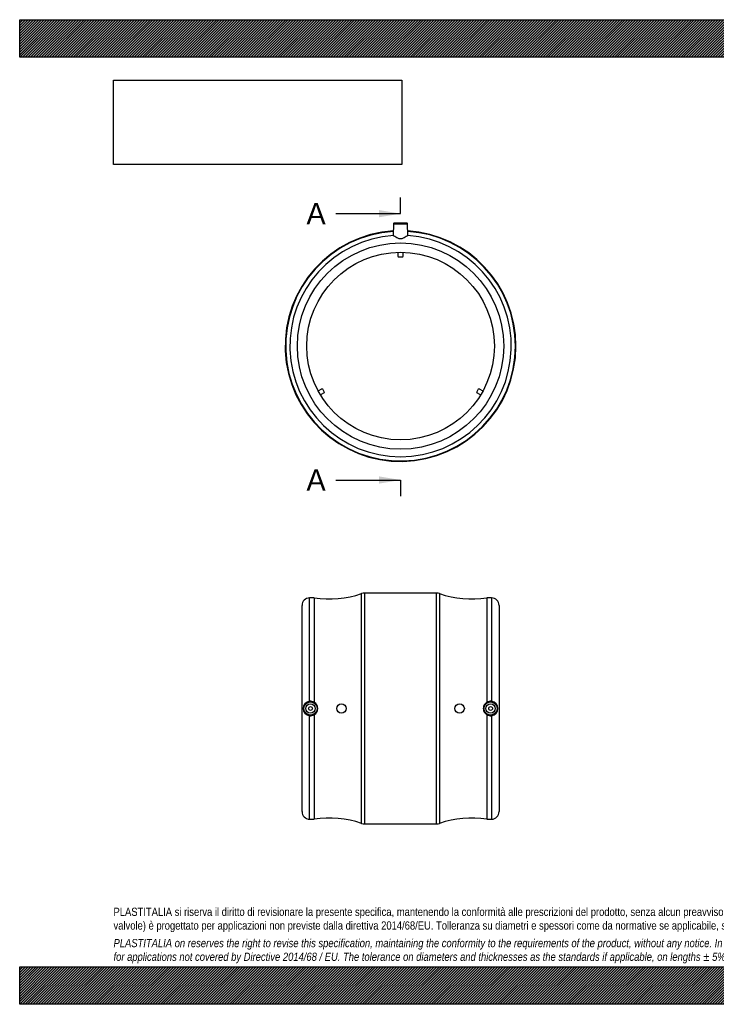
# Model space of a CAD drawing. Header units: millimetres. Extents: x 0 to 1485, y 0 to 1050.
import ezdxf
from ezdxf.enums import TextEntityAlignment as Align
from ezdxf.lldxf.tags import DXFTag

# ---------------------------------------------------------------- set-up
doc = ezdxf.new("R2010")
doc.units = ezdxf.units.MM
doc.header["$LTSCALE"] = 5
doc.layers.add('Default', color=7, linetype='Continuous')
doc.layers.add('MP200C', color=7, linetype='Continuous')
doc.styles.add('SEACAD_Solid_Edge_ANSI', font='seans.ttf')
tags = doc.linetypes.add('CENTER2', pattern=[28.575000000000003, 19.05, -3.175, 3.175, -3.175]).pattern_tags.tags
tags[10:11] = [DXFTag(74, 4), DXFTag(75, 0), DXFTag(340, '0'), DXFTag(46, 0.0), DXFTag(50, 0.0), DXFTag(44, 0.0), DXFTag(45, 0.0)]
tags[8:9] = [DXFTag(74, 4), DXFTag(75, 0), DXFTag(340, '0'), DXFTag(46, 0.0), DXFTag(50, 0.0), DXFTag(44, 0.0), DXFTag(45, 0.0)]
tags[6:7] = [DXFTag(74, 4), DXFTag(75, 0), DXFTag(340, '0'), DXFTag(46, 0.0), DXFTag(50, 0.0), DXFTag(44, 0.0), DXFTag(45, 0.0)]
tags[4:5] = [DXFTag(74, 4), DXFTag(75, 0), DXFTag(340, '0'), DXFTag(46, 0.0), DXFTag(50, 0.0), DXFTag(44, 0.0), DXFTag(45, 0.0)]
picture_1 = doc.add_image_def('image1.jpg', size_in_pixel=(4302, 1260))
pattern_1 = [(45, (0, 0), (-1.414213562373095, 1.414213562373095), [])]

# ---------------------------------------------------------------- blocks, each defined once
blk = doc.blocks.new('SE')
at = {"layer": 'MP200C', "color": 7, "linetype": 'Continuous'}
for p, q in [((398.4263785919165, 832.4698118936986), (398.203642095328, 819.7092465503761)), ((398.4263785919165, 832.4698118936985), (413.4435290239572, 832.4698118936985)), ((412.943605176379, 832.96108569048), (398.9263024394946, 832.96108569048)), ((413.6662692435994, 819.7090332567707), (413.4435290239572, 832.4698118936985)), ((403.4349538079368, 797.4298308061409), (403.4349538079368, 801.9298308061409)), ((408.4349538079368, 801.9298308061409), (408.4349538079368, 797.4298308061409)), ((407.9349538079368, 796.9298308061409), (403.9349538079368, 796.9298308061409)), ((318.1094809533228, 654.1417766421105), (322.0065952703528, 656.3917766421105)), ((324.5065952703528, 652.0616496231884), (320.6094809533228, 649.8116496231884)), ((322.689607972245, 656.2087639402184), (324.689607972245, 652.7446623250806)), ((487.1802996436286, 652.7446623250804), (489.1802996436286, 656.2087639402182)), ((491.2604266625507, 649.8116496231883), (487.3633123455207, 652.0616496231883)), ((489.8633123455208, 656.3917766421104), (493.7604266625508, 654.1417766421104))]:
    blk.add_line(p, q, dxfattribs=at)
for radius in [110, 100]:
    blk.add_circle((405.9349538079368, 701.96108569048), radius, dxfattribs=at)
for centre, radius, start, end in [((398.9263024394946, 832.4610856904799), 0.5000000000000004, 90, 178.9999999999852), ((412.943605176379, 832.4610856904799), 0.5000000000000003, 1.000000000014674, 90), ((405.9349538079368, 701.96108569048), 123, 93.5629212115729, 359.9999999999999), ((405.9349538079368, 701.96108569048), 122.4886090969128, 93.58201207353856, 359.9999999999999), ((405.9349538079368, 701.96108569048), 118, 93.72506355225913, 86.27493644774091), ((405.9349538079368, 701.96108569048), 123, 0, 86.43707878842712), ((405.9349538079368, 701.96108569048), 122.4886090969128, 0, 86.41798792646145), ((403.9349538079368, 797.4298308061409), 0.5000000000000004, 180, 270), ((407.9349538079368, 797.4298308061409), 0.5, 270, 0), ((322.2565952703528, 655.9587639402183), 0.500000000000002, 30.00000000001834, 119.9999999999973), ((324.2565952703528, 652.4946623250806), 0.500000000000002, 299.9999999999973, 29.99999999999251), ((487.6133123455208, 652.4946623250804), 0.4999999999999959, 149.9999999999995, 240.0000000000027), ((489.6133123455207, 655.9587639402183), 0.49999999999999, 59.99999999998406, 150.0000000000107)]:
    blk.add_arc(centre, radius, start, end, dxfattribs=at)
blk.add_open_spline([(413.6012759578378, 819.7117863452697), (413.4721033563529, 819.7201963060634), (413.1550634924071, 819.5544544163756), (412.2459273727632, 818.9974673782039), (411.6554284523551, 818.6063072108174), (410.3217285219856, 817.7652799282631), (409.5624528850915, 817.2986986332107), (407.8863585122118, 816.5105952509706), (406.921697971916, 816.1865892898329), (404.9445842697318, 816.18731760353), (403.9921932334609, 816.5068506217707), (402.3054416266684, 817.2993265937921), (401.5576256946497, 817.7594416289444), (400.2162023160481, 818.6051028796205), (399.6315175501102, 818.9926949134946), (398.7149043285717, 819.5545709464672), (398.3977468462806, 819.7201925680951), (398.2686316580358, 819.71178634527)], degree=3, knots=[0, 0, 0, 0, 0.125, 0.125, 0.25, 0.25, 0.375, 0.375, 0.5, 0.5, 0.625, 0.625, 0.75, 0.75, 0.875, 0.875, 1, 1, 1, 1], dxfattribs=at)
blk = doc.blocks.new('SE2')
at = {"layer": 'MP200C', "color": 7, "linetype": 'Continuous'}
for p, q in [((308.9349538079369, 323.1137090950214), (308.9349538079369, 433.4473869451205)), ((313.9349538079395, 433.4473869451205), (308.9349538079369, 433.4473869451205)), ((313.934953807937, 433.4473869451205), (313.9349538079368, 322.0621651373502)), ((364.43410000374, 192.9587778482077), (364.43410000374, 437.9359960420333)), ((367.5910443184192, 438.4473869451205), (367.5910443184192, 192.4473869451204)), ((444.2788632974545, 438.4473869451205), (367.5910443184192, 438.4473869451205)), ((444.2788632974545, 192.4473869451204), (444.2788632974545, 438.4473869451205)), ((447.4358076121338, 437.9359960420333), (447.4358076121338, 192.9587778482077)), ((497.9349538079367, 433.4473869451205), (497.9349538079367, 322.0621651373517)), ((502.9349538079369, 433.4473869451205), (497.9349538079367, 433.4473869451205)), ((502.9349538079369, 433.4473869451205), (502.9349538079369, 323.1137090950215)), ((300.9349538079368, 205.4473869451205), (300.9349538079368, 425.4473869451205)), ((510.9349538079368, 425.4473869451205), (510.9349538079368, 205.4473869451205)), ((308.9349538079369, 197.4473869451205), (308.9349538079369, 307.7810647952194)), ((313.9349538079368, 308.8326087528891), (313.9349538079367, 197.4473869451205)), ((497.9349538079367, 308.8326087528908), (497.9349538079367, 197.4473869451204)), ((502.9349538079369, 307.7810647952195), (502.9349538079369, 197.4473869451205)), ((308.9349538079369, 197.4473869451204), (313.9349538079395, 197.4473869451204)), ((367.5910443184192, 192.4473869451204), (444.2788632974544, 192.4473869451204)), ((497.9349538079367, 197.4473869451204), (502.9349538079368, 197.4473869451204))]:
    blk.add_line(p, q, dxfattribs=at)
for centre, radius in [((309.9349538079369, 315.4473869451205), 7.508575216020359), ((309.9349538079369, 315.4473869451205), 7.008651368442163), ((309.9349538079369, 315.4473869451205), 5.000000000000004), ((309.9349538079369, 315.4473869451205), 2.000000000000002), ((342.9349538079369, 315.4473869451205), 5.000000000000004), ((468.9349538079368, 315.4473869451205), 5.000000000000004), ((501.9349538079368, 315.4473869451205), 7.508575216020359), ((501.9349538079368, 315.4473869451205), 7.008651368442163), ((501.9349538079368, 315.4473869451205), 5.000000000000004), ((501.9349538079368, 315.4473869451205), 2.000000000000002)]:
    blk.add_circle(centre, radius, dxfattribs=at)
for centre, radius, start, end in [((308.9349538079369, 425.4473869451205), 8.000000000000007, 90, 180), ((329.7077125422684, 542.310696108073), 110, 261.7560155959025, 288.4027410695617), ((367.5910443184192, 428.4473869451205), 9.999999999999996, 90, 108.4027410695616), ((444.2788632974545, 428.4473869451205), 9.999999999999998, 71.59725893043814, 90), ((482.1621950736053, 542.310696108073), 110, 251.5972589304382, 278.2439844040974), ((502.9349538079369, 425.4473869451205), 8.000000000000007, 0, 90), ((309.8698554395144, 315.4473869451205), 7.723117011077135, 96.95284182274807, 263.0471581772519), ((309.9349277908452, 315.4554439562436), 7.723274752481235, 58.80727555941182, 97.43927796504), ((309.9459455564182, 315.4473869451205), 7.724472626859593, 301.0918635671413, 58.90813643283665), ((501.9239620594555, 315.4473869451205), 7.72447262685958, 121.0918635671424, 238.9081364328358), ((501.9349798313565, 315.4554439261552), 7.723274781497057, 82.56072211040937, 121.1927243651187), ((502.0000521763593, 315.4473869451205), 7.723117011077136, 276.9528418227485, 83.04715817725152), ((309.9349277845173, 315.4393299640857), 7.723274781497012, 262.5607221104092, 301.1927243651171), ((501.9349798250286, 315.4393299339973), 7.723274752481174, 238.8072755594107, 277.4392779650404), ((308.9349538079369, 205.4473869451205), 8.000000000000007, 180, 270), ((502.9349538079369, 205.4473869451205), 8.000000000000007, 270, 0), ((329.7077125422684, 88.58407778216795), 110, 71.59725893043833, 98.24398440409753), ((367.5910443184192, 202.4473869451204), 9.999999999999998, 251.5972589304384, 270), ((444.2788632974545, 202.4473869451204), 9.999999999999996, 270, 288.4027410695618), ((482.1621950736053, 88.58407778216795), 110, 81.75601559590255, 108.4027410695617)]:
    blk.add_arc(centre, radius, start, end, dxfattribs=at)
blk = doc.blocks.new('SE4')
at = {"color": 7, "linetype": 'Continuous', "style": 'SEACAD_Solid_Edge_ANSI'}
blk.add_text('A', height=23, dxfattribs=at).set_placement((305.6442561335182, 854.6491256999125), align=Align.TOP_LEFT)
blk = doc.blocks.new('SE5')
at = {"color": 7, "linetype": 'Continuous', "style": 'SEACAD_Solid_Edge_ANSI'}
blk.add_text('A', height=23, dxfattribs=at).set_placement((305.6442561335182, 570.624295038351), align=Align.TOP_LEFT)
blk = doc.blocks.new('SEANNOT_GROUP')
at = {"linetype": 'Continuous'}
blk.add_hatch(color=7, dxfattribs=at).paths.add_polyline_path([(382.9349532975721, 839.3157922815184), (405.9349538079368, 843.1491256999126), (382.9349532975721, 846.9824591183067)])
at = {"color": 7, "linetype": 'Continuous'}
blk.add_lwpolyline([(336.9349538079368, 843.1491256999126), (405.9349538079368, 843.1491256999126)], dxfattribs=at)
blk = doc.blocks.new('SEANNOT_GROUP1')
at = {"linetype": 'Continuous'}
blk.add_hatch(color=7, dxfattribs=at).paths.add_polyline_path([(382.9349532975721, 555.2909616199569), (405.9349538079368, 559.124295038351), (382.9349532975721, 562.957628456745)])
at = {"color": 7, "linetype": 'Continuous'}
blk.add_lwpolyline([(336.9349538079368, 559.124295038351), (405.9349538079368, 559.124295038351)], dxfattribs=at)
blk = doc.blocks.new('SE3')
at = {"layer": 'Default', "color": 7, "linetype": 'CENTER2'}
for p, q in [((405.9349538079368, 843.1491256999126), (405.9349538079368, 860.3991256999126)), ((405.9349538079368, 559.124295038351), (405.9349538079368, 541.874295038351))]:
    blk.add_line(p, q, dxfattribs=at)
at = {"layer": 'Default', "color": 7, "linetype": 'CENTER2', "const_width": 0.0001}
blk.add_lwpolyline([(405.9349538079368, 843.1491256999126), (405.9349538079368, 559.124295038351)], dxfattribs=at)
at = {"layer": 'Default'}
for name in ['SE4', 'SEANNOT_GROUP', 'SE5', 'SEANNOT_GROUP1']:
    blk.add_blockref(name, (0, 0), dxfattribs=at)

msp = doc.modelspace()

# ---------------------------------------------------------------- hatches: boundary and pattern name
at = {"layer": 'Default', "linetype": 'Continuous'}
h = msp.add_hatch(dxfattribs=at)
h.set_pattern_fill('LINE', scale=0.6299212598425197, angle=45, style=0)
h.set_pattern_definition(pattern_1)
h.paths.add_polyline_path([(1485, 1010.000016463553), (1485, 1050.000016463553), (1.275157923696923e-05, 1050.000016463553), (1.275157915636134e-05, 1010.000016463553)])
for points in [[(1485, 1010.000016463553), (1485, 1050.000016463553), (1.275157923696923e-05, 1050.000016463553), (1.275157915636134e-05, 1010.000016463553)], [(1484.999979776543, -1.432619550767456e-05), (1484.999979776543, 39.99999999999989), (-2.022345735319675e-05, 39.99999999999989), (-2.022345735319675e-05, -1.432619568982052e-05)]]:
    msp.add_hatch(color=7, dxfattribs=at).paths.add_polyline_path(points)
h = msp.add_hatch(dxfattribs=at)
h.set_pattern_fill('LINE', scale=0.6299212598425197, angle=45, style=0)
h.set_pattern_definition(pattern_1)
h.paths.add_polyline_path([(1484.999979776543, -1.432619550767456e-05), (1484.999979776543, 39.99999999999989), (-2.022345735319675e-05, 39.99999999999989), (-2.022345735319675e-05, -1.432619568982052e-05)])

# ---------------------------------------------------------------- linework, layer by layer
at = {"layer": 'Default', "color": 7, "linetype": 'Continuous'}
for p, q in [((1.275157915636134e-05, 1050.000016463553), (1485, 1050.000016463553)), ((1.275157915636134e-05, 1010.000016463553), (1.275157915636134e-05, 1050.000016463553)), ((1485, 1010.000016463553), (1.275157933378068e-05, 1010.000016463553)), ((-2.022345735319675e-05, 39.99999999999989), (1484.999979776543, 39.99999999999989)), ((-2.022345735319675e-05, -1.432619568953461e-05), (-2.022345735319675e-05, 39.9999999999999)), ((1484.999979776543, -1.432619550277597e-05), (-2.022345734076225e-05, -1.43261956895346e-05))]:
    msp.add_line(p, q, dxfattribs=at)

# ---------------------------------------------------------------- block references
at = {"layer": 'Default'}
for name in ['SE3', 'SE', 'SE2']:
    msp.add_blockref(name, (0, 0), dxfattribs=at)

# ---------------------------------------------------------------- texts
at = {"layer": 'Default', "insert": (99.99997977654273, 103.0118261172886), "char_height": 8.75, "width": 1285, "attachment_point": 1}
msp.add_mtext("{\\fArial Narrow|b0||i0||c0|p34;\\C7;\\H8.75;\\W1.;PLASTITALIA si riserva il diritto di revisionare la presente specifica, mantenendo la conformità alle prescrizioni del prodotto, senza alcun preavviso. In caso di assegnazione d'ordine si riserva di compiere una più dettagliata analisi tecnico/qualitativa. Il presente prodotto (ad esclusione delle \\P}{\\fArial Narrow|b0||i0||c0|p34;\\C7;\\H8.75;\\W1.;valvole) è progettato per applicazioni non previste dalla direttiva 2014/68/EU. Tolleranza su diametri e spessori come da normative se applicabile, su lunghezze ±5%, su angoli ±2°, se non diversamente specificato.\\P}{\\fArial Narrow|b0||i0||c0|p34;\\C7;\\H2.5;\\W1.;   \\P}{\\fArial Narrow|b0||i1||c0|p34;\\C7;\\H8.75;\\W1.;PLASTITALIA on reserves the right to revise this specification, maintaining the conformity to the requirements of the product, without any notice. In case of assignation of order on will reserve to make a more detailed analysis technical/qualitative. This product (excluding valves) is designed \\P}{\\fArial Narrow|b0||i1||c0|p34;\\C7;\\H8.75;\\W1.;for applications not covered by Directive 2014/68 / EU. The tolerance on diameters and thicknesses as the standards if applicable, on lengths ± 5%, on angles ± 2 °, unless otherwise indicated.\\P}", dxfattribs=at)

# ---------------------------------------------------------------- pictures from other files: only their frames are drawn
image = msp.add_image(picture_1, insert=(100.000012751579, 895.5158896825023), size_in_units=(307.28571428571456, 90))
image.dxf.flags = 7

doc.saveas('drawing.dxf')
